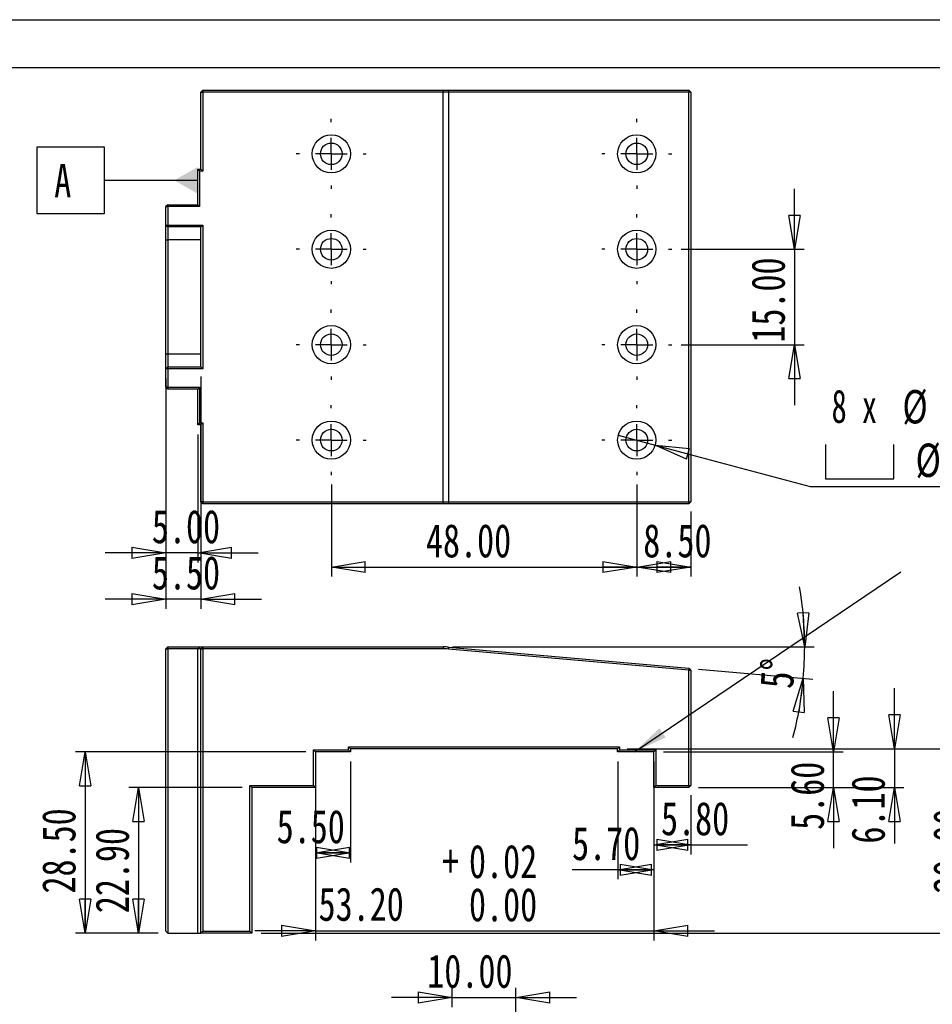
# Model space of a CAD drawing. Header units: millimetres. Extents: x 0 to 297, y 0 to 210.
# Tile 3 of 4: x 89 to 184, y 107 to 210. Entities that reach past the tile are written whole.
import ezdxf

# ---------------------------------------------------------------- set-up
doc = ezdxf.new("R2010")
doc.units = ezdxf.units.MM
doc.layers.add('图层0', color=7, linetype='Continuous', lineweight=25)
doc.styles.add('SLDTEXTSTYLE0', font='TXT', dxfattribs={"width": 0.75, "bigfont": 'bigfont'})
doc.styles.add('SLDTEXTSTYLE1', font='TXT', dxfattribs={"width": 0.75})
doc.styles.add('SLDTEXTSTYLE11', font='TXT', dxfattribs={"width": 0.660714})
doc.styles.add('SLDTEXTSTYLE5', font='TXT', dxfattribs={"width": 0.666667})
doc.dimstyles.new('SLDDIMSTYLE0', dxfattribs={"dimtxt": 3.5, "dimasz": 3.556, "dimexe": 0, "dimexo": 0.0625, "dimgap": 0.875, "dimtad": 1, "dimlfac": 1.5, "dimrnd": 1e-09, "dimzin": 4, "dimdsep": 46, "dimtxsty": 'SLDTEXTSTYLE1', "dimblk1": 'CLOSED', "dimblk2": 'CLOSED', "dimsah": 1, "dimcen": 0.09, "dimadec": 0, "dimazin": 1, "dimtfac": 1, "dimtofl": 0, "dimtmove": 0, "dimatfit": 3, "dimldrblk": 'CLOSED', "dimfxl": 0, "dimfrac": 2, "dimtolj": 1, "dimtzin": 12, "dimarcsym": 0})
doc.dimstyles.new('SLDDIMSTYLE1', dxfattribs={"dimtxt": 3.5, "dimasz": 3.556, "dimexe": 0, "dimexo": 0.0625, "dimgap": 0.875, "dimtad": 1, "dimdec": 4, "dimlfac": 1.5, "dimzin": 12, "dimdsep": 46, "dimtxsty": 'SLDTEXTSTYLE1', "dimblk1": 'CLOSED', "dimblk2": 'CLOSED', "dimsah": 1, "dimcen": 0.09, "dimazin": 3, "dimtfac": 1, "dimtofl": 0, "dimtmove": 0, "dimatfit": 3, "dimldrblk": 'CLOSED', "dimfxl": 0, "dimfrac": 2, "dimtolj": 1, "dimtzin": 12, "dimarcsym": 0})
doc.dimstyles.new('SLDDIMSTYLE2', dxfattribs={"dimtxt": 3.5, "dimasz": 3.556, "dimexe": 0, "dimexo": 0.0625, "dimgap": 0.875, "dimtad": 1, "dimlfac": 1.5, "dimrnd": 1e-09, "dimzin": 4, "dimdsep": 46, "dimtxsty": 'SLDTEXTSTYLE1', "dimblk1": 'CLOSED', "dimblk2": 'CLOSED', "dimsah": 1, "dimcen": 0.09, "dimadec": 0, "dimazin": 1, "dimtfac": 1, "dimtmove": 0, "dimatfit": 0, "dimldrblk": 'CLOSED', "dimfxl": 0, "dimfrac": 2, "dimtolj": 1, "dimtzin": 12, "dimarcsym": 0})
doc.dimstyles.new('SLDDIMSTYLE3', dxfattribs={"dimtxt": 3.5, "dimasz": 3.556, "dimexe": 0, "dimexo": 0.0625, "dimgap": 0.875, "dimtad": 1, "dimlfac": 1.5, "dimrnd": 1e-09, "dimzin": 4, "dimdsep": 46, "dimtxsty": 'SLDTEXTSTYLE1', "dimblk1": 'CLOSED', "dimblk2": 'CLOSED', "dimsah": 1, "dimcen": 0.09, "dimadec": 0, "dimazin": 1, "dimtol": 1, "dimtp": 0.02, "dimtfac": 1, "dimtmove": 0, "dimatfit": 0, "dimldrblk": 'CLOSED', "dimfxl": 0, "dimfrac": 2, "dimtolj": 1, "dimtzin": 0, "dimarcsym": 0})
doc.dimstyles.new('SLDDIMSTYLE5', dxfattribs={"dimtxt": 0.18, "dimasz": 3.556, "dimexe": 0, "dimexo": 0.0625, "dimgap": 0, "dimtad": 0, "dimtih": 1, "dimtoh": 1, "dimdec": 0, "dimrnd": 1e-09, "dimzin": 0, "dimdsep": 46, "dimtxsty": 'Standard', "dimsah": 1, "dimcen": 0.09, "dimadec": 0, "dimazin": 0, "dimtfac": 3.556, "dimtdec": 0, "dimtofl": 0, "dimtmove": 0, "dimatfit": 3, "dimfxl": 0, "dimfrac": 2, "dimtolj": 1, "dimtzin": 0, "dimarcsym": 0})
doc.dimstyles.new('SLDDIMSTYLE6', dxfattribs={"dimtxt": 3.5, "dimasz": 3.556, "dimexe": 0, "dimexo": 0.0625, "dimgap": 0.875, "dimtad": 0, "dimtih": 1, "dimtoh": 1, "dimlfac": 1.5, "dimrnd": 1e-09, "dimzin": 4, "dimdsep": 46, "dimtxsty": 'SLDTEXTSTYLE1', "dimblk1": 'NONE', "dimblk2": 'CLOSED', "dimsah": 1, "dimcen": 0, "dimadec": 0, "dimazin": 1, "dimtfac": 1, "dimtmove": 0, "dimatfit": 3, "dimldrblk": 'NONE', "dimfxl": 0, "dimfrac": 2, "dimtolj": 1, "dimtzin": 12, "dimarcsym": 0})
doc.dimstyles.new('SLDDIMSTYLE7', dxfattribs={"dimtxt": 3.5, "dimasz": 3.556, "dimexe": 0, "dimexo": 0.0625, "dimgap": 0.875, "dimtad": 0, "dimtih": 1, "dimtoh": 1, "dimdec": 6, "dimlfac": 1.5, "dimrnd": 1e-09, "dimzin": 12, "dimdsep": 46, "dimtxsty": 'SLDTEXTSTYLE1', "dimblk1": 'NONE', "dimblk2": 'CLOSED', "dimsah": 1, "dimcen": 0, "dimadec": 0, "dimazin": 3, "dimtfac": 1, "dimtmove": 0, "dimatfit": 3, "dimldrblk": 'NONE', "dimfxl": 0, "dimfrac": 2, "dimtolj": 1, "dimtzin": 12, "dimarcsym": 0})

# ---------------------------------------------------------------- blocks, each defined once
blk = doc.blocks.new('_Closed')
at = {"color": 0, "linetype": 'ByBlock', "lineweight": -2}
for p, q in [((-1, 0.166667), (0, 0)), ((-1, 0.166667), (-1, -0.166667)), ((0, 0), (-1, -0.166667)), ((0, 0), (-1, 0))]:
    blk.add_line(p, q, dxfattribs=at)
blk = doc.blocks.new('_D')
at = {"layer": '图层0'}
for p, q in [((119.52, 132.27), (119.52, 121.68)), ((123.19, 132.27), (123.19, 121.68)), ((123.19, 122.68), (119.52, 122.68))]:
    blk.add_line(p, q, dxfattribs=at)
at = {"layer": '图层0', "xscale": 3.556, "yscale": 3.556, "rotation": 180.0000000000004}
blk.add_blockref('_Closed', (119.52, 122.68), dxfattribs=at)
at = {"layer": '图层0', "xscale": 3.556, "yscale": 3.556}
blk.add_blockref('_Closed', (123.19, 122.68), dxfattribs=at)
at = {"layer": '图层0', "insert": (115.46, 127.19), "char_height": 3.5, "attachment_point": 1, "style": 'SLDTEXTSTYLE1'}
blk.add_mtext('5.50', dxfattribs=at)
blk = doc.blocks.new('_D_1')
at = {"layer": '图层0'}
for p, q in [((151.19, 132.27), (151.19, 119.91)), ((154.99, 132.27), (154.99, 119.91)), ((151.19, 120.91), (146.41, 120.91)), ((154.99, 120.91), (151.19, 120.91))]:
    blk.add_line(p, q, dxfattribs=at)
at = {"layer": '图层0', "xscale": 3.556, "yscale": 3.556, "rotation": 180.0000000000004}
blk.add_blockref('_Closed', (151.19, 120.91), dxfattribs=at)
at = {"layer": '图层0', "xscale": 3.556, "yscale": 3.556}
blk.add_blockref('_Closed', (154.99, 120.91), dxfattribs=at)
at = {"layer": '图层0', "insert": (146.41, 125.42), "char_height": 3.5, "attachment_point": 1, "style": 'SLDTEXTSTYLE1'}
blk.add_mtext('5.70', dxfattribs=at)
blk = doc.blocks.new('_D_2')
at = {"layer": '图层0'}
for p, q in [((154.99, 128.53), (154.99, 122.52)), ((158.85, 128.73), (158.85, 122.52)), ((154.99, 123.52), (158.85, 123.52)), ((158.85, 123.52), (164.78, 123.52))]:
    blk.add_line(p, q, dxfattribs=at)
at = {"layer": '图层0', "xscale": 3.556, "yscale": 3.556, "rotation": 180.0000000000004}
blk.add_blockref('_Closed', (154.99, 123.52), dxfattribs=at)
at = {"layer": '图层0', "xscale": 3.556, "yscale": 3.556}
blk.add_blockref('_Closed', (158.85, 123.52), dxfattribs=at)
at = {"layer": '图层0', "insert": (155.73, 128.03), "char_height": 3.5, "attachment_point": 1, "style": 'SLDTEXTSTYLE1'}
blk.add_mtext('5.80', dxfattribs=at)
blk = doc.blocks.new('_D_3')
at = {"layer": '图层0'}
for p, q in [((133.9, 144.27), (171.78, 144.27)), ((159.65, 141.95), (171.63, 140.9))]:
    blk.add_line(p, q, dxfattribs=at)
for start, end in [(0, 9.6533), (355, 0), (345.3467, 355)]:
    blk.add_arc((133.19, 144.27), 37.59, start, end, dxfattribs=at)
at = {"layer": '图层0', "xscale": 3.556, "yscale": 3.556}
for p, rotation in [((170.78, 144.27), 272.7020411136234), ((170.63, 140.99), 82.29795888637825)]:
    blk.add_blockref('_Closed', p, dxfattribs=dict(at, rotation=rotation))
at = {"layer": '图层0', "insert": (166.07, 140.04), "char_height": 3.5, "attachment_point": 1, "rotation": 86.5212, "style": 'SLDTEXTSTYLE1'}
blk.add_mtext('5°', dxfattribs=at)
blk = doc.blocks.new('_D_4')
at = {"layer": '图层0'}
for p, q in [((111.85, 129.53), (99.99, 129.53)), ((100.99, 129.53), (100.99, 114.27)), ((103.05, 114.27), (99.99, 114.27))]:
    blk.add_line(p, q, dxfattribs=at)
at = {"layer": '图层0', "xscale": 3.556, "yscale": 3.556}
for p, rotation in [((100.99, 129.53), 90.0000000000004), ((100.99, 114.27), 270.0000000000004)]:
    blk.add_blockref('_Closed', p, dxfattribs=dict(at, rotation=rotation))
at = {"layer": '图层0', "insert": (96.48, 116.36), "char_height": 3.5, "attachment_point": 1, "rotation": 90, "style": 'SLDTEXTSTYLE1'}
blk.add_mtext('22.90', dxfattribs=at)
blk = doc.blocks.new('_D_5')
at = {"layer": '图层0'}
for p, q in [((118.52, 133.27), (94.4, 133.27)), ((95.4, 133.27), (95.4, 114.27)), ((103.05, 114.27), (94.4, 114.27))]:
    blk.add_line(p, q, dxfattribs=at)
at = {"layer": '图层0', "xscale": 3.556, "yscale": 3.556}
for p, rotation in [((95.4, 133.27), 90.0000000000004), ((95.4, 114.27), 270.0000000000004)]:
    blk.add_blockref('_Closed', p, dxfattribs=dict(at, rotation=rotation))
at = {"layer": '图层0', "insert": (90.88, 118.42), "char_height": 3.5, "attachment_point": 1, "rotation": 90, "style": 'SLDTEXTSTYLE1'}
blk.add_mtext('28.50', dxfattribs=at)
blk = doc.blocks.new('_D_6')
at = {"layer": '图层0'}
for p, q in [((152.19, 133.6), (189.76, 133.6)), ((188.76, 133.6), (188.76, 114.27)), ((113.85, 114.27), (189.76, 114.27))]:
    blk.add_line(p, q, dxfattribs=at)
at = {"layer": '图层0', "xscale": 3.556, "yscale": 3.556}
for p, rotation in [((188.76, 133.6), 90.0000000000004), ((188.76, 114.27), 270.0000000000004)]:
    blk.add_blockref('_Closed', p, dxfattribs=dict(at, rotation=rotation))
at = {"layer": '图层0', "insert": (184.24, 118.42), "char_height": 3.5, "attachment_point": 1, "rotation": 90, "style": 'SLDTEXTSTYLE1'}
blk.add_mtext('29.00', dxfattribs=at)
blk = doc.blocks.new('_D_7')
at = {"layer": '图层0'}
for p, q in [((173.81, 133.27), (173.81, 139.62)), ((155.99, 133.27), (174.81, 133.27)), ((173.81, 129.53), (173.81, 133.27)), ((159.65, 129.53), (174.81, 129.53)), ((173.81, 129.53), (173.81, 123.18))]:
    blk.add_line(p, q, dxfattribs=at)
at = {"layer": '图层0', "xscale": 3.556, "yscale": 3.556}
for p, rotation in [((173.81, 133.27), 270.0000000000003), ((173.81, 129.53), 90.00000000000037)]:
    blk.add_blockref('_Closed', p, dxfattribs=dict(at, rotation=rotation))
at = {"layer": '图层0', "insert": (169.3, 125.09), "char_height": 3.5, "attachment_point": 1, "rotation": 90, "style": 'SLDTEXTSTYLE1'}
blk.add_mtext('5.60', dxfattribs=at)
blk = doc.blocks.new('_D_8')
at = {"layer": '图层0'}
for p, q in [((180.18, 133.6), (180.18, 139.95)), ((152.19, 133.6), (181.18, 133.6)), ((180.18, 133.6), (180.18, 129.53)), ((159.65, 129.53), (181.18, 129.53)), ((180.18, 129.53), (180.18, 123.65))]:
    blk.add_line(p, q, dxfattribs=at)
at = {"layer": '图层0', "xscale": 3.556, "yscale": 3.556}
for p, rotation in [((180.18, 133.6), 270.0000000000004), ((180.18, 129.53), 90.0000000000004)]:
    blk.add_blockref('_Closed', p, dxfattribs=dict(at, rotation=rotation))
at = {"layer": '图层0', "insert": (175.67, 123.65), "char_height": 3.5, "attachment_point": 1, "rotation": 90, "style": 'SLDTEXTSTYLE1'}
blk.add_mtext('6.10', dxfattribs=at)
blk = doc.blocks.new('_D_9')
at = {"layer": '图层0'}
for p, q in [((119.52, 128.53), (119.52, 113.5)), ((154.99, 128.53), (154.99, 113.5)), ((119.52, 114.5), (113.17, 114.5)), ((119.52, 114.5), (154.99, 114.5)), ((154.99, 114.5), (161.34, 114.5))]:
    blk.add_line(p, q, dxfattribs=at)
at = {"layer": '图层0', "xscale": 3.556, "yscale": 3.556}
blk.add_blockref('_Closed', (119.52, 114.5), dxfattribs=at)
at = {"layer": '图层0', "xscale": 3.556, "yscale": 3.556, "rotation": 180.0000000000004}
blk.add_blockref('_Closed', (154.99, 114.5), dxfattribs=at)
at = {"layer": '图层0', "char_height": 3.5, "attachment_point": 1, "style": 'SLDTEXTSTYLE1'}
for s, insert in [('+', (132.78, 123.54)), ('0.02', (135.61, 123.54)), ('53.20', (119.85, 119.06)), ('0.00', (135.61, 119.01))]:
    blk.add_mtext(s, dxfattribs=dict(at, insert=insert))
blk = doc.blocks.new('SW_SYMBOL_HOLE_SPOT')
at = {"layer": '图层0', "color": 0}
for p, q in [((0, 875), (0, 75)), ((1600, 75), (1600, 875)), ((0, 75), (1600, 75))]:
    blk.add_line(p, q, dxfattribs=at)
blk = doc.blocks.new('SW_SYMBOL_HOLE_DEPTH')
at = {"layer": '图层0', "color": 0}
for p, q in [((0, 875), (800, 875)), ((400, 875), (400, 75)), ((100, 555), (400, 75)), ((700, 555), (400, 75))]:
    blk.add_line(p, q, dxfattribs=at)
blk = doc.blocks.new('_D_10')
at = {"layer": '图层0'}
for p, q in [((151.25, 166.46), (155.12, 165.42)), ((155.12, 165.42), (171.37, 161.07)), ((171.37, 161.07), (217.25, 161.07))]:
    blk.add_line(p, q, dxfattribs=at)
at = {"layer": '图层0', "xscale": 3.556, "yscale": 3.556, "rotation": 165.0000000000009}
blk.add_blockref('_Closed', (155.12, 165.42, 11), dxfattribs=at)
at = {"layer": '图层0', "xscale": 0.004470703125, "yscale": 0.004470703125, "zscale": 0.004470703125}
for name, p in [('SW_SYMBOL_HOLE_SPOT', (172.96, 161.55)), ('SW_SYMBOL_HOLE_DEPTH', (199.32, 161.55))]:
    blk.add_blockref(name, p, dxfattribs=at)
at = {"layer": '图层0', "char_height": 3.5, "attachment_point": 1}
for s, insert, style in [('%%c', (181.02, 171.19), 'SLDTEXTSTYLE1'), ('3.40 完全贯穿', (187.61, 171.24), 'SLDTEXTSTYLE0'), ('8 x', (173.6, 171.24), 'SLDTEXTSTYLE5'), ('%%c', (182.4, 165.58), 'SLDTEXTSTYLE1'), ('6.00', (188.99, 165.63), 'SLDTEXTSTYLE1'), ('11.50', (205.63, 165.63), 'SLDTEXTSTYLE1')]:
    blk.add_mtext(s, dxfattribs=dict(at, insert=insert, style=style))
blk = doc.blocks.new('_None')
blk = doc.blocks.new('_D_11')
at = {"layer": '图层0'}
for p, q in [((169.71, 185.94), (169.71, 192.29)), ((157.85, 185.94), (170.71, 185.94)), ((169.71, 185.94), (169.71, 175.94)), ((157.85, 175.94), (170.71, 175.94)), ((169.71, 175.94), (169.71, 169.59))]:
    blk.add_line(p, q, dxfattribs=at)
at = {"layer": '图层0', "xscale": 3.556, "yscale": 3.556}
for p, rotation in [((169.71, 185.94, 11), 270.0000000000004), ((169.71, 175.94, 11), 90.0000000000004)]:
    blk.add_blockref('_Closed', p, dxfattribs=dict(at, rotation=rotation))
at = {"layer": '图层0', "insert": (165.2, 176.15), "char_height": 3.5, "attachment_point": 1, "rotation": 90, "style": 'SLDTEXTSTYLE1'}
blk.add_mtext('15.00', dxfattribs=at)
blk = doc.blocks.new('_D_12')
at = {"layer": '图层0'}
for p, q in [((153.19, 161.27), (153.19, 151.64)), ((158.85, 158.47), (158.85, 151.64)), ((153.19, 152.64), (158.85, 152.64))]:
    blk.add_line(p, q, dxfattribs=at)
at = {"layer": '图层0', "xscale": 3.556, "yscale": 3.556, "rotation": 180.0000000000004}
blk.add_blockref('_Closed', (153.19, 152.64, 11), dxfattribs=at)
at = {"layer": '图层0', "xscale": 3.556, "yscale": 3.556}
blk.add_blockref('_Closed', (158.85, 152.64, 11), dxfattribs=at)
at = {"layer": '图层0', "insert": (153.87, 157.15), "char_height": 3.5, "attachment_point": 1, "style": 'SLDTEXTSTYLE1'}
blk.add_mtext('8.50', dxfattribs=at)
blk = doc.blocks.new('_D_13')
at = {"layer": '图层0'}
for p, q in [((121.19, 161.27), (121.19, 151.64)), ((153.19, 161.27), (153.19, 151.64)), ((121.19, 152.64), (153.19, 152.64))]:
    blk.add_line(p, q, dxfattribs=at)
at = {"layer": '图层0', "xscale": 3.556, "yscale": 3.556, "rotation": 180.0000000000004}
blk.add_blockref('_Closed', (121.19, 152.64, 11), dxfattribs=at)
at = {"layer": '图层0', "xscale": 3.556, "yscale": 3.556}
blk.add_blockref('_Closed', (153.19, 152.64, 11), dxfattribs=at)
at = {"layer": '图层0', "insert": (131.1, 157.15), "char_height": 3.5, "attachment_point": 1, "style": 'SLDTEXTSTYLE1'}
blk.add_mtext('48.00', dxfattribs=at)
blk = doc.blocks.new('_D_14')
at = {"layer": '图层0'}
for p, q in [((103.85, 172.41), (103.85, 148.27)), ((107.52, 172.61), (107.52, 148.27)), ((103.85, 149.27), (97.5, 149.27)), ((107.52, 149.27), (103.85, 149.27)), ((107.52, 149.27), (113.87, 149.27))]:
    blk.add_line(p, q, dxfattribs=at)
at = {"layer": '图层0', "xscale": 3.556, "yscale": 3.556}
blk.add_blockref('_Closed', (103.85, 149.27, 11), dxfattribs=at)
at = {"layer": '图层0', "xscale": 3.556, "yscale": 3.556, "rotation": 180.0000000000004}
blk.add_blockref('_Closed', (107.52, 149.27, 11), dxfattribs=at)
at = {"layer": '图层0', "insert": (102.39, 153.79), "char_height": 3.5, "attachment_point": 1, "style": 'SLDTEXTSTYLE1'}
blk.add_mtext('5.50', dxfattribs=at)
blk = doc.blocks.new('_D_15')
at = {"layer": '图层0'}
for p, q in [((103.85, 170.47), (103.85, 153.11)), ((107.19, 166.54), (107.19, 153.11)), ((103.85, 154.11), (97.5, 154.11)), ((107.19, 154.11), (103.85, 154.11)), ((107.19, 154.11), (113.54, 154.11))]:
    blk.add_line(p, q, dxfattribs=at)
at = {"layer": '图层0', "xscale": 3.556, "yscale": 3.556}
blk.add_blockref('_Closed', (103.85, 154.11, 11), dxfattribs=at)
at = {"layer": '图层0', "xscale": 3.556, "yscale": 3.556, "rotation": 180.0000000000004}
blk.add_blockref('_Closed', (107.19, 154.11, 11), dxfattribs=at)
at = {"layer": '图层0', "insert": (102.39, 158.63), "char_height": 3.5, "attachment_point": 1, "style": 'SLDTEXTSTYLE1'}
blk.add_mtext('5.00', dxfattribs=at)
blk = doc.blocks.new('SW_CENTERMARKSYMBOL_0')
at = {"layer": '图层0', "color": 0}
for p, q in [((0, 3.33), (0, 3.67)), ((0, 0), (0, 1.67)), ((-3.33, 0), (-3.67, 0)), ((0, 0), (-1.67, 0)), ((0, 0), (0, -1.67)), ((0, 0), (1.67, 0)), ((3.33, 0), (3.67, 0)), ((0, -3.33), (0, -3.67))]:
    blk.add_line(p, q, dxfattribs=at)
blk = doc.blocks.new('SW_CENTERMARKSYMBOL_1')
at = {"layer": '图层0', "color": 0}
for p, q in [((0, 3.33), (0, 3.67)), ((0, 0), (0, 1.67)), ((-3.33, 0), (-3.67, 0)), ((0, 0), (-1.67, 0)), ((0, 0), (0, -1.67)), ((0, 0), (1.67, 0)), ((3.33, 0), (3.67, 0)), ((0, -3.33), (0, -3.67))]:
    blk.add_line(p, q, dxfattribs=at)
blk = doc.blocks.new('SW_CENTERMARKSYMBOL_2')
at = {"layer": '图层0', "color": 0}
for p, q in [((0, 3.33), (0, 3.67)), ((0, 0), (0, 1.67)), ((-3.33, 0), (-3.67, 0)), ((0, 0), (-1.67, 0)), ((0, 0), (0, -1.67)), ((0, 0), (1.67, 0)), ((3.33, 0), (3.67, 0)), ((0, -3.33), (0, -3.67))]:
    blk.add_line(p, q, dxfattribs=at)
blk = doc.blocks.new('SW_CENTERMARKSYMBOL_3')
at = {"layer": '图层0', "color": 0}
for p, q in [((0, 3.33), (0, 3.67)), ((0, 0), (0, 1.67)), ((-3.33, 0), (-3.67, 0)), ((0, 0), (-1.67, 0)), ((0, 0), (0, -1.67)), ((0, 0), (1.67, 0)), ((3.33, 0), (3.67, 0)), ((0, -3.33), (0, -3.67))]:
    blk.add_line(p, q, dxfattribs=at)
blk = doc.blocks.new('SW_CENTERMARKSYMBOL_4')
at = {"layer": '图层0', "color": 0}
for p, q in [((0, 3.33), (0, 3.67)), ((0, 0), (0, 1.67)), ((-3.33, 0), (-3.67, 0)), ((0, 0), (-1.67, 0)), ((0, 0), (0, -1.67)), ((0, 0), (1.67, 0)), ((3.33, 0), (3.67, 0)), ((0, -3.33), (0, -3.67))]:
    blk.add_line(p, q, dxfattribs=at)
blk = doc.blocks.new('SW_CENTERMARKSYMBOL_5')
at = {"layer": '图层0', "color": 0}
for p, q in [((0, 3.33), (0, 3.67)), ((0, 0), (0, 1.67)), ((-3.33, 0), (-3.67, 0)), ((0, 0), (-1.67, 0)), ((0, 0), (0, -1.67)), ((0, 0), (1.67, 0)), ((3.33, 0), (3.67, 0)), ((0, -3.33), (0, -3.67))]:
    blk.add_line(p, q, dxfattribs=at)
blk = doc.blocks.new('SW_CENTERMARKSYMBOL_6')
at = {"layer": '图层0', "color": 0}
for p, q in [((0, 3.33), (0, 3.67)), ((0, 0), (0, 1.67)), ((-3.33, 0), (-3.67, 0)), ((0, 0), (-1.67, 0)), ((0, 0), (0, -1.67)), ((0, 0), (1.67, 0)), ((3.33, 0), (3.67, 0)), ((0, -3.33), (0, -3.67))]:
    blk.add_line(p, q, dxfattribs=at)
blk = doc.blocks.new('SW_CENTERMARKSYMBOL_7')
at = {"layer": '图层0', "color": 0}
for p, q in [((0, 3.33), (0, 3.67)), ((0, 0), (0, 1.67)), ((-3.33, 0), (-3.67, 0)), ((0, 0), (-1.67, 0)), ((0, 0), (0, -1.67)), ((0, 0), (1.67, 0)), ((3.33, 0), (3.67, 0)), ((0, -3.33), (0, -3.67))]:
    blk.add_line(p, q, dxfattribs=at)
blk = doc.blocks.new('SW_DATUMTAG_0')
at = {"layer": '图层0', "color": 0}
for p, q in [((-1.77, -0.72), (-1.77, 6.28)), ((-1.77, 6.28), (5.23, 6.28)), ((5.23, 6.28), (5.23, -0.72)), ((15.03, 2.78), (5.23, 2.78)), ((5.23, -0.72), (-1.77, -0.72))]:
    blk.add_line(p, q, dxfattribs=at)
blk.add_solid([(15.03, 1.38), (15.03, 4.18), (12.58, 2.78)], dxfattribs=at)
at = {"layer": '图层0', "color": 0, "insert": (0, 4.51), "char_height": 3.5, "attachment_point": 1, "style": 'SLDTEXTSTYLE1'}
blk.add_mtext('A', dxfattribs=at)
blk = doc.blocks.new('_D_18')
at = {"layer": '图层0'}
for p, q in [((133.85, 106.5), (133.85, 108.53)), ((140.52, 104.15), (140.52, 108.53)), ((133.85, 107.53), (127.5, 107.53)), ((133.85, 107.53), (140.52, 107.53)), ((140.52, 107.53), (146.87, 107.53))]:
    blk.add_line(p, q, dxfattribs=at)
at = {"layer": '图层0', "xscale": 3.556, "yscale": 3.556}
blk.add_blockref('_Closed', (133.85, 107.53, -11), dxfattribs=at)
at = {"layer": '图层0', "xscale": 3.556, "yscale": 3.556, "rotation": 180.0000000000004}
blk.add_blockref('_Closed', (140.52, 107.53, -11), dxfattribs=at)
at = {"layer": '图层0', "insert": (131.24, 112.04), "char_height": 3.5, "attachment_point": 1, "style": 'SLDTEXTSTYLE1'}
blk.add_mtext('10.00', dxfattribs=at)
blk = doc.blocks.new('_D_23')
at = {"layer": '图层0'}
for p, q in [((48.24, 123.27), (48.55, 121.93)), ((48.55, 121.93), (54.92, 94.27)), ((54.92, 94.27), (102.52, 94.27))]:
    blk.add_line(p, q, dxfattribs=at)
at = {"layer": '图层0', "xscale": 3.556, "yscale": 3.556, "rotation": 102.9793578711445}
blk.add_blockref('_Closed', (48.55, 121.93, -5.83), dxfattribs=at)
at = {"layer": '图层0', "xscale": 0.004470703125, "yscale": 0.004470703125, "zscale": 0.004470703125}
for p in [(87.18, 100.37), (80.3, 94.76)]:
    blk.add_blockref('SW_SYMBOL_HOLE_DEPTH', p, dxfattribs=at)
at = {"layer": '图层0', "char_height": 3.5, "attachment_point": 1}
for s, insert, style in [('4 x  M2.5 - 6H', (56.51, 104.45), 'SLDTEXTSTYLE11'), ('5.00', (93.49, 104.45), 'SLDTEXTSTYLE1'), ('%%c', (63.39, 98.79), 'SLDTEXTSTYLE1'), ('2.05', (69.98, 98.84), 'SLDTEXTSTYLE1'), ('6.35', (86.62, 98.84), 'SLDTEXTSTYLE1')]:
    blk.add_mtext(s, dxfattribs=dict(at, insert=insert, style=style))
blk = doc.blocks.new('_D_24')
at = {"layer": '图层0'}
for p, q in [((33.55, 120.59), (33.91, 119.27)), ((33.91, 119.27), (44.52, 79.67)), ((44.52, 79.67), (92.11, 79.67))]:
    blk.add_line(p, q, dxfattribs=at)
at = {"layer": '图层0', "xscale": 3.556, "yscale": 3.556, "rotation": 105.0000000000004}
blk.add_blockref('_Closed', (33.91, 119.27, -5.83), dxfattribs=at)
at = {"layer": '图层0', "xscale": 0.004470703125, "yscale": 0.004470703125, "zscale": 0.004470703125}
for p in [(76.77, 85.76), (69.9, 80.15)]:
    blk.add_blockref('SW_SYMBOL_HOLE_DEPTH', p, dxfattribs=at)
at = {"layer": '图层0', "char_height": 3.5, "attachment_point": 1}
for s, insert, style in [('2 x  M2.5 - 6H', (46.11, 89.84), 'SLDTEXTSTYLE11'), ('5.00', (83.08, 89.84), 'SLDTEXTSTYLE1'), ('%%c', (52.98, 84.18), 'SLDTEXTSTYLE1'), ('2.05', (59.57, 84.23), 'SLDTEXTSTYLE1'), ('6.35', (76.21, 84.23), 'SLDTEXTSTYLE1')]:
    blk.add_mtext(s, dxfattribs=dict(at, insert=insert, style=style))

msp = doc.modelspace()

# ---------------------------------------------------------------- linework, layer by layer
at = {"color": 7, "linetype": 'Continuous', "lineweight": 25}
for p, q in [((107.71971998, 202.60697518), (107.51971998, 202.40697518)), ((107.51971998, 202.40697518), (107.71971998, 202.40697518)), ((107.51971998, 194.34030851), (107.51971998, 202.40697518)), ((107.71971998, 202.60697518), (132.8953137, 202.60697518)), ((107.71971998, 202.60697518), (107.71971998, 202.40697518)), ((132.8953137, 202.40697518), (107.71971998, 202.40697518)), ((107.71971998, 202.40697518), (107.71971998, 194.14030851)), ((132.8953137, 202.60697518), (133.45892083, 202.60697518)), ((132.8953137, 202.60697518), (132.8953137, 202.40697518)), ((133.47635198, 202.40697518), (132.8953137, 202.40697518)), ((132.8953137, 159.47364185), (132.8953137, 202.40697518)), ((133.45892083, 202.60697518), (133.47635198, 202.40697518)), ((133.45892083, 202.60697518), (158.65305332, 202.60697518)), ((133.47635198, 202.40697518), (133.47635198, 159.47364185)), ((158.65381438, 202.40697518), (133.47635198, 202.40697518)), ((158.65305332, 202.60697518), (158.65381438, 202.40697518)), ((158.85305332, 202.40697518), (158.65305332, 202.60697518)), ((158.65381438, 159.47364185), (158.65381438, 202.40697518)), ((158.85305332, 202.40697518), (158.65381438, 202.40697518)), ((158.85305332, 202.40697518), (158.85305332, 159.47364185)), ((107.18638665, 190.60697518), (107.18638665, 194.34030851)), ((107.18638665, 194.34030851), (107.38638665, 194.14030851)), ((107.18638665, 194.34030851), (107.51971998, 194.34030851)), ((107.38638665, 194.14030851), (107.38638665, 190.40697518)), ((107.71971998, 194.14030851), (107.38638665, 194.14030851)), ((107.51971998, 194.34030851), (107.71971998, 194.14030851)), ((104.05305332, 190.60697518), (103.85305332, 190.40697518)), ((103.85305332, 190.40697518), (104.05305332, 190.40697518)), ((103.85305332, 188.47364185), (103.85305332, 190.40697518)), ((104.05305332, 190.60697518), (107.18638665, 190.60697518)), ((104.05305332, 190.60697518), (104.05305332, 190.40697518)), ((104.05305332, 190.40697518), (104.05305332, 188.47364185)), ((107.38638665, 190.40697518), (104.05305332, 190.40697518)), ((107.18638665, 190.60697518), (107.38638665, 190.40697518)), ((103.85305332, 188.47364185), (104.05305332, 188.47364185)), ((103.85305332, 188.47364185), (104.05305332, 188.27364185)), ((103.85305332, 186.94030851), (103.85305332, 188.47364185)), ((104.05305332, 188.47364185), (107.71971998, 188.47364185)), ((104.05305332, 188.27364185), (104.05305332, 188.47364185)), ((107.51971998, 188.27364185), (104.05305332, 188.27364185)), ((104.05305332, 188.27364185), (104.05305332, 186.94030851)), ((107.51971998, 188.27364185), (107.71971998, 188.47364185)), ((107.51971998, 173.60697518), (107.51971998, 188.27364185)), ((107.71971998, 188.47364185), (107.71971998, 173.40697518)), ((103.85305332, 186.94030851), (104.05305332, 186.94030851)), ((103.85305332, 174.94030851), (103.85305332, 186.94030851)), ((107.51971998, 186.94030851), (104.05305332, 186.94030851)), ((104.05305332, 186.94030851), (104.05305332, 174.94030851)), ((104.05305332, 174.94030851), (103.85305332, 174.94030851)), ((103.85305332, 173.40697518), (103.85305332, 174.94030851)), ((104.05305332, 174.94030851), (104.05305332, 173.60697518)), ((107.51971998, 174.94030851), (104.05305332, 174.94030851)), ((104.05305332, 173.60697518), (103.85305332, 173.40697518)), ((104.05305332, 173.40697518), (103.85305332, 173.40697518)), ((103.85305332, 171.47364185), (103.85305332, 173.40697518)), ((104.05305332, 173.40697518), (104.05305332, 173.60697518)), ((104.05305332, 173.60697518), (107.51971998, 173.60697518)), ((104.05305332, 173.40697518), (104.05305332, 171.47364185)), ((107.71971998, 173.40697518), (104.05305332, 173.40697518)), ((107.71971998, 173.40697518), (107.51971998, 173.60697518)), ((104.05305332, 171.47364185), (103.85305332, 171.47364185)), ((103.85305332, 171.47364185), (104.05305332, 171.27364185)), ((104.05305332, 171.47364185), (107.38638665, 171.47364185)), ((104.05305332, 171.47364185), (104.05305332, 171.27364185)), ((107.38638665, 171.47364185), (107.18638665, 171.27364185)), ((107.38638665, 171.47364185), (107.38638665, 167.74030851)), ((107.18638665, 171.27364185), (104.05305332, 171.27364185)), ((107.18638665, 167.54030851), (107.18638665, 171.27364185)), ((107.38638665, 167.74030851), (107.18638665, 167.54030851)), ((107.51971998, 167.54030851), (107.18638665, 167.54030851)), ((107.38638665, 167.74030851), (107.71971998, 167.74030851)), ((107.71971998, 167.74030851), (107.51971998, 167.54030851)), ((107.51971998, 159.47364185), (107.51971998, 167.54030851)), ((107.71971998, 167.74030851), (107.71971998, 159.47364185)), ((107.71971998, 159.47364185), (107.51971998, 159.47364185)), ((107.51971998, 159.47364185), (107.71971998, 159.27364185)), ((107.71971998, 159.47364185), (132.8953137, 159.47364185)), ((107.71971998, 159.47364185), (107.71971998, 159.27364185)), ((132.8953137, 159.27364185), (107.71971998, 159.27364185)), ((132.8953137, 159.47364185), (133.47635198, 159.47364185)), ((132.8953137, 159.47364185), (132.8953137, 159.27364185)), ((133.45892083, 159.27364185), (132.8953137, 159.27364185)), ((133.47635198, 159.47364185), (133.45892083, 159.27364185)), ((158.65305332, 159.27364185), (133.45892083, 159.27364185)), ((133.47635198, 159.47364185), (158.65381438, 159.47364185)), ((158.65381438, 159.47364185), (158.65305332, 159.27364185)), ((158.65305332, 159.27364185), (158.85305332, 159.47364185)), ((158.65381438, 159.47364185), (158.85305332, 159.47364185)), ((104.05305332, 144.26655714), (103.85305332, 144.06655714)), ((103.85305332, 114.46655714), (103.85305332, 144.06655714)), ((103.85305332, 144.06655714), (104.05305332, 144.06655714)), ((104.05305332, 144.26655714), (104.05305332, 144.06655714)), ((104.05305332, 144.26655714), (107.38638665, 144.26655714)), ((104.05305332, 144.06655714), (104.05305332, 114.26655714)), ((107.18638665, 144.06655714), (104.05305332, 144.06655714)), ((107.38638665, 144.26655714), (107.18638665, 144.06655714)), ((107.51971998, 144.06655714), (107.18638665, 144.06655714)), ((107.18638665, 114.26655714), (107.18638665, 144.06655714)), ((107.38638665, 144.26655714), (107.71971998, 144.26655714)), ((107.71971998, 144.26655714), (107.51971998, 144.06655714)), ((107.51971998, 144.06655714), (107.71971998, 144.06655714)), ((107.51971998, 114.26655714), (107.51971998, 144.06655714)), ((107.71971998, 144.26655714), (132.8953137, 144.26655714)), ((107.71971998, 144.26655714), (107.71971998, 144.06655714)), ((132.8953137, 144.06655714), (107.71971998, 144.06655714)), ((107.71971998, 144.06655714), (107.71971998, 114.46655714)), ((132.8953137, 144.26655714), (132.8953137, 144.06655714)), ((133.47635198, 144.24118846), (133.45892083, 144.04194952)), ((158.65305332, 141.83774854), (133.45892083, 144.04194952)), ((133.47635198, 144.24118846), (158.65381438, 142.03844593)), ((158.65381438, 142.03844593), (158.65305332, 141.83774854)), ((158.65305332, 129.73322381), (158.65305332, 141.83774854)), ((158.65305332, 141.83774854), (158.85305332, 141.8010022)), ((158.65381438, 142.03844593), (158.85305332, 141.8010022)), ((158.85305332, 141.8010022), (158.85305332, 129.73322381)), ((119.31971998, 133.46655714), (122.98638665, 133.46655714)), ((119.31971998, 129.73322381), (119.31971998, 133.46655714)), ((119.51971998, 133.26655714), (119.31971998, 133.46655714)), ((119.51971998, 133.26655714), (119.51971998, 129.53322381)), ((123.18638665, 133.26655714), (119.51971998, 133.26655714)), ((122.98638665, 133.79989048), (151.38638665, 133.79989048)), ((122.98638665, 133.79989048), (123.18638665, 133.59989048)), ((122.98638665, 133.46655714), (122.98638665, 133.79989048)), ((122.98638665, 133.46655714), (123.18638665, 133.26655714)), ((151.18638665, 133.59989048), (123.18638665, 133.59989048)), ((123.18638665, 133.59989048), (123.18638665, 133.26655714)), ((151.38638665, 133.79989048), (151.18638665, 133.59989048)), ((151.18638665, 133.26655714), (151.18638665, 133.59989048)), ((151.38638665, 133.46655714), (151.18638665, 133.26655714)), ((154.98638665, 133.26655714), (151.18638665, 133.26655714)), ((151.38638665, 133.79989048), (151.38638665, 133.46655714)), ((151.38638665, 133.46655714), (155.18638665, 133.46655714)), ((155.18638665, 133.46655714), (154.98638665, 133.26655714)), ((154.98638665, 129.53322381), (154.98638665, 133.26655714)), ((155.18638665, 133.46655714), (155.18638665, 129.73322381)), ((112.65305332, 114.46655714), (112.65305332, 129.73322381)), ((112.85305332, 129.53322381), (112.65305332, 129.73322381)), ((112.65305332, 129.73322381), (119.31971998, 129.73322381)), ((112.85305332, 129.53322381), (112.85305332, 114.26655714)), ((119.51971998, 129.53322381), (112.85305332, 129.53322381)), ((119.51971998, 129.53322381), (119.31971998, 129.73322381)), ((155.18638665, 129.73322381), (154.98638665, 129.53322381)), ((158.65305332, 129.53322381), (154.98638665, 129.53322381)), ((155.18638665, 129.73322381), (158.65305332, 129.73322381)), ((158.65305332, 129.73322381), (158.65305332, 129.53322381)), ((158.65305332, 129.73322381), (158.85305332, 129.73322381)), ((158.65305332, 129.53322381), (158.85305332, 129.73322381)), ((103.85305332, 114.46655714), (104.05305332, 114.26655714)), ((104.05305332, 114.26655714), (107.18638665, 114.26655714)), ((107.18638665, 114.26655714), (107.51971998, 114.26655714)), ((107.51971998, 114.26655714), (107.71971998, 114.46655714)), ((112.85305332, 114.26655714), (107.51971998, 114.26655714)), ((107.71971998, 114.46655714), (112.65305332, 114.46655714)), ((112.85305332, 114.26655714), (112.65305332, 114.46655714))]:
    msp.add_line(p, q, dxfattribs=at)
for centre, radius in [((121.18638665, 195.94030851), 2), ((153.18638665, 195.94030851), 2), ((121.18638665, 195.94030851), 1.13333333), ((153.18638665, 195.94030851), 1.13333333), ((121.18638665, 185.94030851), 2), ((153.18638665, 185.94030851), 2), ((121.18638665, 185.94030851), 1.13333333), ((153.18638665, 185.94030851), 1.13333333), ((121.18638665, 175.94030851), 2), ((153.18638665, 175.94030851), 2), ((121.18638665, 175.94030851), 1.13333333), ((153.18638665, 175.94030851), 1.13333333), ((121.18638665, 165.94030851), 2), ((153.18638665, 165.94030851), 2), ((121.18638665, 165.94030851), 1.13333333), ((153.18638665, 165.94030851), 1.13333333)]:
    msp.add_circle(centre, radius, dxfattribs=at)
for radius in [6.66666667, 6.46666667]:
    msp.add_arc((132.8953137, 137.59989048), radius, 85, 90, dxfattribs=at)
at = {"layer": '图层0'}
for p, q in [((0, 210), (297, 210)), ((5, 204.98289151), (292, 204.98289151))]:
    msp.add_line(p, q, dxfattribs=at)

# ---------------------------------------------------------------- block references
for name, p in [('SW_CENTERMARKSYMBOL_7', (121.18638665, 195.94030851)), ('SW_CENTERMARKSYMBOL_0', (153.18638665, 195.94030851)), ('SW_DATUMTAG_0', (92.15636661, 190.38038472)), ('SW_CENTERMARKSYMBOL_6', (121.18638665, 185.94030851)), ('SW_CENTERMARKSYMBOL_1', (153.18638665, 185.94030851)), ('SW_CENTERMARKSYMBOL_5', (121.18638665, 175.94030851)), ('SW_CENTERMARKSYMBOL_2', (153.18638665, 175.94030851)), ('SW_CENTERMARKSYMBOL_4', (121.18638665, 165.94030851)), ('SW_CENTERMARKSYMBOL_3', (153.18638665, 165.94030851))]:
    msp.add_blockref(name, p, dxfattribs=at)

# ---------------------------------------------------------------- dimensions: what is measured, and where the dimension line sits
for base, p1, p2, dimstyle, picture, middle in [((169.70990388, 175.94030851), (156.85305332, 185.94030851), (156.85305332, 175.94030851), 'SLDDIMSTYLE2', '_D_11', (169.70990388, 181.97028939)), ((180.18173987, 129.53322381), (151.18638665, 133.59989048), (158.65305332, 129.53322381), 'SLDDIMSTYLE2', '_D_8', (180.18173987, 128.18006349)), ((173.81356783, 133.26655714), (158.65305332, 129.53322381), (154.98638665, 133.26655714), 'SLDDIMSTYLE2', '_D_7', (173.81356783, 129.62016885)), ((95.39642772, 114.26655714), (119.51971998, 133.26655714), (104.05305332, 114.26655714), 'SLDDIMSTYLE0', '_D_5', (95.39642772, 124.23784638)), ((188.75621119, 114.26655714), (151.18638665, 133.59989048), (112.85305332, 114.26655714), 'SLDDIMSTYLE0', '_D_6', (188.75621119, 124.23784638)), ((100.99136462, 114.26655714), (112.85305332, 129.53322381), (104.05305332, 114.26655714), 'SLDDIMSTYLE0', '_D_4', (100.99136462, 122.17687807))]:
    dim = msp.add_linear_dim(base=base, p1=p1, p2=p2, angle=90, dimstyle=dimstyle, dxfattribs=at)
    dim.commit()
    dim.dimension.update_dxf_attribs({"geometry": picture, "text_midpoint": middle, "dimtype": 160})
for base, p1, p2, dimstyle, picture, middle in [((103.85305332, 149.27364185), (107.51971998, 173.60697518), (103.85305332, 173.40697518), 'SLDDIMSTYLE2', '_D_14', (106.9169575, 149.27364185)), ((103.85305332, 154.11433301), (107.18638665, 167.54030851), (103.85305332, 171.47364185), 'SLDDIMSTYLE2', '_D_15', (106.9169575, 154.11433301)), ((153.18638665, 152.64063599), (121.18638665, 162.27364185), (153.18638665, 162.27364185), 'SLDDIMSTYLE0', '_D_13', (136.91655111, 152.64063599)), ((158.85305332, 152.64063599), (153.18638665, 162.27364185), (158.85305332, 159.47364185), 'SLDDIMSTYLE0', '_D_12', (158.39995342, 152.64063599)), ((119.51971998, 122.67973698), (123.18638665, 133.26655714), (119.51971998, 133.26655714), 'SLDDIMSTYLE0', '_D', (119.98971167, 122.67973698)), ((151.18638665, 120.90698776), (154.98638665, 133.26655714), (151.18638665, 133.26655714), 'SLDDIMSTYLE0', '_D_1', (150.93231703, 120.90698776)), ((154.98638665, 114.49792193), (119.51971998, 129.53322381), (154.98638665, 129.53322381), 'SLDDIMSTYLE3', '_D_9', (132.25204937, 114.49792193)), ((158.85305332, 123.51837659), (154.98638665, 129.53322381), (158.85305332, 129.73322381), 'SLDDIMSTYLE0', '_D_2', (160.25652154, 123.51837659)), ((140.51971998, 107.52614621), (133.85305332, 105.49717746), (140.51971998, 103.14717746), 'SLDDIMSTYLE2', '_D_18', (137.05740785, 107.52614621))]:
    dim = msp.add_linear_dim(base=base, p1=p1, p2=p2, dimstyle=dimstyle, dxfattribs=at)
    dim.commit()
    dim.dimension.update_dxf_attribs({"geometry": picture, "text_midpoint": middle, "dimtype": 160})
dim = msp.add_diameter_dim_2p(p1=(151.254535, 166.4579466), p2=(155.1182383, 165.42267042), text='8 x <> 完全贯穿\\P{\\fGDT;v}%%c 6.00 {\\fGDT;x} 11.50\\P', dimstyle='SLDDIMSTYLE6', dxfattribs=at)
dim.commit()
dim.dimension.update_dxf_attribs({"geometry": '_D_10', "text_midpoint": (195.10203534, 166.67823901), "dimtype": 163})
dim = msp.add_angular_dim_2l(base=(170.74057395, 142.62690591), line1=((158.65381438, 142.03844593), (133.47635198, 144.24118846)), line2=((132.8953137, 144.26655714), (107.71971998, 144.26655714)), dimstyle='SLDDIMSTYLE1', dxfattribs=at)
dim.commit()
dim.dimension.update_dxf_attribs({"geometry": '_D_3', "text_midpoint": (170.70708645, 141.98565233), "dimtype": 162})
for p1, p2, text, picture, middle in [((48.24243331, 123.26576536), (48.54938664, 121.93401559), '4 x  M2.5 - 6H {\\fGDT;x} 5.00\\P%%c 2.05 {\\fGDT;x} 6.35\\P', '_D_23', (79.51677136, 99.88336363)), ((33.55238363, 120.59327312), (33.90610299, 119.27317449), '2 x  M2.5 - 6H {\\fGDT;x} 5.00\\P%%c 2.05 {\\fGDT;x} 6.35\\P', '_D_24', (69.11008522, 85.27836425))]:
    dim = msp.add_diameter_dim_2p(p1=p1, p2=p2, text=text, dimstyle='SLDDIMSTYLE7', override={"dimpost": '<>'}, dxfattribs=at)
    dim.commit()
    dim.dimension.update_dxf_attribs({"geometry": picture, "text_midpoint": middle, "dimtype": 163})

# ---------------------------------------------------------------- leaders
msp.add_leader([(152.94745278, 133.26655714), (180.85936711, 152.12190886)], dimstyle='SLDDIMSTYLE5', dxfattribs=at)

doc.saveas('drawing.dxf')
